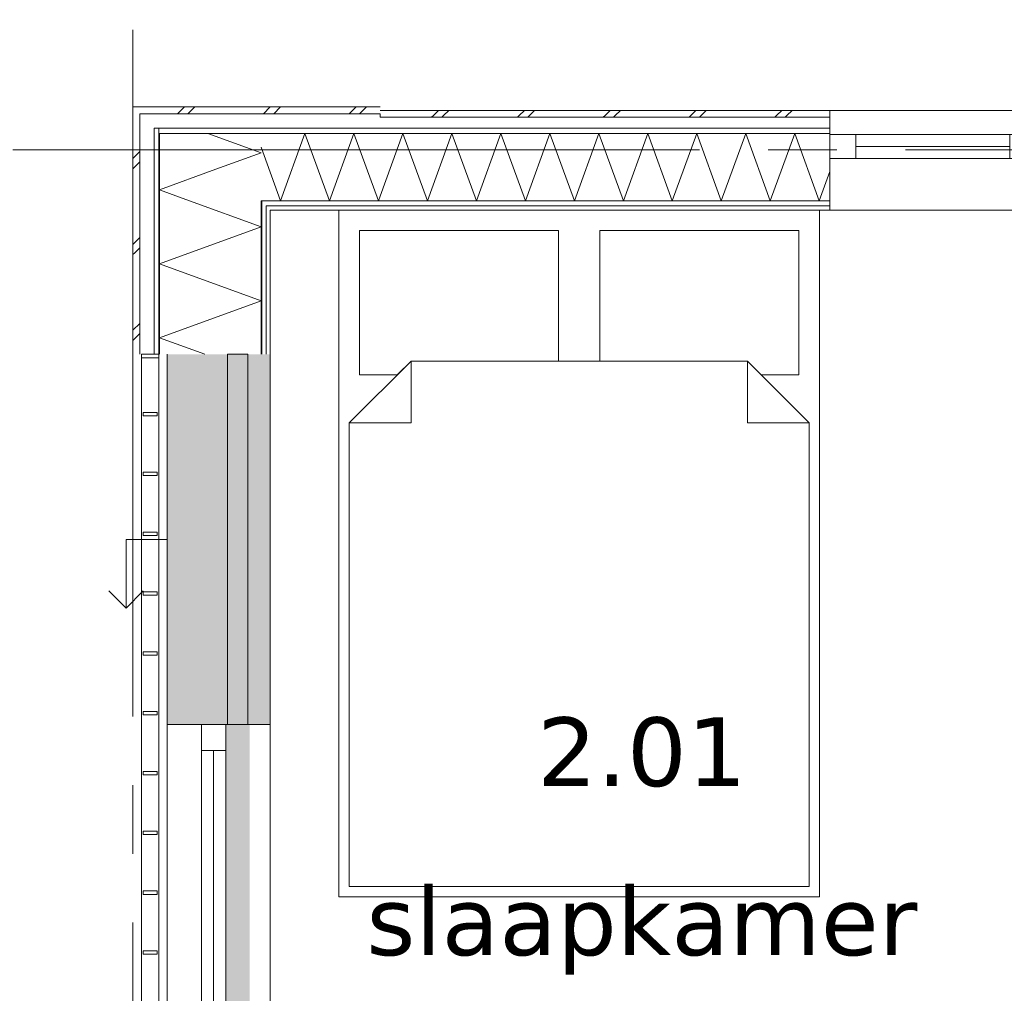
# Model space of a CAD drawing. Header units: millimetres. Extents: x -14925 to 266687, y -3550 to 35834.
# Tile 35 of 244: x -10105 to -7237, y 15544 to 18379. Entities that reach past the tile are written whole.
import ezdxf
from ezdxf.enums import TextEntityAlignment as Align

# ---------------------------------------------------------------- set-up
doc = ezdxf.new("R2010")
doc.units = ezdxf.units.MM
doc.header["$MEASUREMENT"] = 0
doc.linetypes.add('B0204', pattern=[2600, 2000, -200, 200, -200])
for name, color, linetype in [('34 Balustrades', 7, 'Continuous'), ('A Stramien', 7, 'Continuous'), ('New_21 Buitenwanden', 7, 'Continuous'), ('New_21 Buitenwanden 2D arcering', 7, 'Continuous'), ('New_21 Buitenwanden Afdek-arcering', 7, 'Continuous'), ('New_21 Buitenwanden Deuren', 7, 'Continuous'), ('New_21 Buitenwanden Doorsnede-arcering', 7, 'Continuous'), ('New_21 Buitenwanden Laagscheidingslijnen', 7, 'Continuous'), ('New_21 Buitenwanden Ramen', 7, 'Continuous'), ('New_82 Interieur', 7, 'Continuous'), ('New_Z Gebruiksopp', 7, 'Continuous'), ('New_Z Gebruiksopp Zone omranding', 7, 'Continuous'), ('New_Z Gebruiksopp Zone tekst', 7, 'Continuous'), ('Tekst_dim 1_ 100 .DO', 7, 'Continuous')]:
    doc.layers.add(name, color=color, linetype=linetype)
doc.styles.add('GENERATED_STYLE_1', font='verdana.ttf')
doc.styles.add('GENERATED_STYLE_2', font='verdana.ttf')
doc.dimstyles.new('GENERATED_STYLE__1', dxfattribs={"dimtxt": 400, "dimasz": 380, "dimexe": 0.18, "dimexo": 0.0625, "dimgap": 0, "dimtad": 1, "dimdec": 0, "dimzin": 0, "dimdsep": 46, "dimtxsty": 'GENERATED_STYLE_2', "dimblk": 'ARROWHEAD_7', "dimblk1": 'ARROWHEAD_7', "dimblk2": 'ARROWHEAD_7', "dimcen": 0.09, "dimse1": 1, "dimse2": 1, "dimclrd": 9, "dimclre": 9, "dimclrt": 9, "dimadec": 1, "dimazin": 0, "dimtfac": 1, "dimtdec": 4, "dimtmove": 0, "dimatfit": 3, "dimfxl": 1, "dimtolj": 1, "dimtzin": 0, "dimarcsym": 0})
doc.dimstyles.new('GENERATED_STYLE__2', dxfattribs={"dimtxt": 400, "dimasz": 380, "dimexe": 0.18, "dimexo": 0.0625, "dimgap": 0, "dimtad": 1, "dimtih": 1, "dimtoh": 1, "dimdec": 0, "dimzin": 0, "dimdsep": 46, "dimtxsty": 'GENERATED_STYLE_2', "dimblk": 'ARROWHEAD_7', "dimblk1": 'ARROWHEAD_7', "dimblk2": 'ARROWHEAD_7', "dimcen": 0.09, "dimse1": 1, "dimse2": 1, "dimclrd": 9, "dimclre": 9, "dimclrt": 9, "dimadec": 1, "dimazin": 0, "dimtfac": 1, "dimtdec": 4, "dimtmove": 0, "dimatfit": 3, "dimfxl": 1, "dimtolj": 1, "dimtzin": 0, "dimarcsym": 0})
pattern_1 = [(270, (0, 0), (100, 0), [])]
pattern_2 = [(270, (0, 0), (346.41, 0), [0, -200]), (270, (173.2, -100), (346.41, 0), [0, -200])]
pattern_3 = [(180, (0, 0), (0, 100), [])]
pattern_4 = [(180, (0, 0), (0, 346.41), [0, -200]), (180, (-100, -173.2), (0, 346.41), [0, -200])]

# ---------------------------------------------------------------- blocks, each defined once
blk = doc.blocks.new('slaapkamer_2.01_33_3', base_point=(-8292.5, 16480.5))
at = {"layer": 'New_Z Gebruiksopp Zone tekst', "color": 2, "lineweight": 0}
for tag, style, p in [('DUMMY_941', 'GENERATED_STYLE_1', (-8292.5, 16418.4)), ('DUMMY_942', 'GENERATED_STYLE_2', (-8292.5, 15921.2))]:
    blk.add_attdef(tag, text='', height=200, dxfattribs=dict(at, style=style)).set_placement(p, align=Align.TOP_LEFT)
for tag, style, p in [('ROOM_NUMBER', 'GENERATED_STYLE_1', (-8292.5, 16347.7)), ('ROOM_NAME', 'GENERATED_STYLE_2', (-8292.5, 15855.3))]:
    blk.add_attdef(tag, text='', height=200, dxfattribs=dict(at, style=style)).set_placement(p, align=Align.TOP_CENTER)
blk = doc.blocks.new('*X693')
at = {"layer": 'New_21 Buitenwanden Doorsnede-arcering', "color": 7, "linetype": 'Continuous', "lineweight": 0}
for p in [(-9556.5, 18048), (-9533.5, 17943.9)]:
    blk.add_line(p, (-9402, 17991.8), dxfattribs=at)
blk = doc.blocks.new('*X696')
at = {"layer": 'New_21 Buitenwanden Doorsnede-arcering', "color": 7, "linetype": 'Continuous', "lineweight": 0}
for p, q in [((-9775, 17975), (-9755, 17995)), ((-9775, 17945), (-9755, 17965)), ((-9775, 17725), (-9755, 17745)), ((-9775, 17695), (-9770, 17700)), ((-9770, 17700), (-9755, 17715)), ((-9775, 17475), (-9755, 17495)), ((-9775, 17445), (-9755, 17465))]:
    blk.add_line(p, q, dxfattribs=at)
blk = doc.blocks.new('*X697')
at = {"layer": 'New_21 Buitenwanden Doorsnede-arcering', "color": 7, "linetype": 'Continuous', "lineweight": 0}
for q in [(-9533.5, 17943.9), (-9610, 17852)]:
    blk.add_line((-9698, 17884), q, dxfattribs=at)
blk = doc.blocks.new('*X698')
at = {"layer": 'New_21 Buitenwanden Doorsnede-arcering', "color": 7, "linetype": 'Continuous', "lineweight": 0}
for p, q in [((-9610, 17852), (-9402, 17776.3)), ((-9698, 17668.6), (-9402, 17776.3)), ((-9698, 17668.6), (-9402, 17560.8)), ((-9698, 17453.1), (-9402, 17560.8)), ((-9698, 17453.1), (-9565.8, 17405))]:
    blk.add_line(p, q, dxfattribs=at)
blk = doc.blocks.new('Wall_105_3', base_point=(-9375, 17825))
at = {"layer": 'New_21 Buitenwanden Doorsnede-arcering', "linetype": 'Continuous', "lineweight": 0, "true_color": 0x000000}
h = blk.add_hatch(dxfattribs=at)
h.set_pattern_fill('325_Houtachtig_plaatmate_E2', color=18, style=0, pattern_type=2)
h.set_pattern_definition(pattern_1)
h.paths.add_polyline_path([(-9698, 18048), (-9698, 18063), (-9713, 18063), (-9713, 18048)])
h = blk.add_hatch(dxfattribs=at)
h.set_pattern_fill('325_Houtachtig_plaatmate_E2', color=18, style=0, pattern_type=2)
h.set_pattern_definition(pattern_1)
h.paths.add_polyline_path([(-9713, 18048), (-9713, 17405), (-9698, 17405), (-9698, 18048)])
h = blk.add_hatch(dxfattribs=at)
h.set_pattern_fill('325_Houtachtig_plaatmate_E2', color=18, style=0, pattern_type=2)
h.set_pattern_definition(pattern_1)
h.paths.add_polyline_path([(-9402, 17845.2), (-9391, 17837), (-9387, 17837), (-9387, 17852), (-9402, 17852)])
h = blk.add_hatch(dxfattribs=at)
h.set_pattern_fill('325_Houtachtig_plaatmate_E2', color=18, style=0, pattern_type=2)
h.set_pattern_definition(pattern_1)
h.paths.add_polyline_path([(-9391, 17837), (-9402, 17845.2), (-9402, 17837)])
h = blk.add_hatch(dxfattribs=at)
h.set_pattern_fill('325_Houtachtig_plaatmate_E2', color=18, style=0, pattern_type=2)
h.set_pattern_definition(pattern_1)
h.paths.add_polyline_path([(-9402, 17837), (-9402, 17405), (-9387, 17405), (-9387, 17834), (-9391, 17837)])
h = blk.add_hatch(dxfattribs=at)
h.set_pattern_fill('325_Houtachtig_plaatmate_E2', color=18, style=0, pattern_type=2)
h.set_pattern_definition(pattern_1)
h.paths.add_polyline_path([(-9387, 17837), (-9391, 17837), (-9387, 17834)])
h = blk.add_hatch(dxfattribs=at)
h.set_pattern_fill('720_Gips_0003', color=18, style=0, pattern_type=2)
h.set_pattern_definition(pattern_2)
h.paths.add_polyline_path([(-9387, 17837), (-9387, 17834), (-9375, 17825), (-9375, 17837)])
h = blk.add_hatch(dxfattribs=at)
h.set_pattern_fill('720_Gips_0003', color=18, style=0, pattern_type=2)
h.set_pattern_definition(pattern_2)
h.paths.add_polyline_path([(-9375, 17825), (-9387, 17834), (-9387, 17825)])
h = blk.add_hatch(dxfattribs=at)
h.set_pattern_fill('720_Gips_0003', color=18, style=0, pattern_type=2)
h.set_pattern_definition(pattern_2)
h.paths.add_polyline_path([(-9387, 17825), (-9387, 17405), (-9375, 17405), (-9375, 17825)])
at = {"layer": 'New_21 Buitenwanden', "color": 9, "linetype": 'Continuous', "lineweight": 0, "flags": 128}
for points in [[(-9775, 18125), (-9755, 18125)], [(-9775, 18125), (-9775, 17405)], [(-9375, 17405), (-9375, 17825)]]:
    blk.add_lwpolyline(points, dxfattribs=at)
at = {"layer": 'New_21 Buitenwanden Laagscheidingslijnen', "color": 9, "linetype": 'Continuous', "lineweight": 0}
for p, q in [((-9748.3, 18105), (-9755, 18105)), ((-9755, 18105), (-9755, 18063)), ((-9713, 18105), (-9748.3, 18105)), ((-9755, 18063), (-9755, 17405)), ((-9698, 18063), (-9713, 18063)), ((-9713, 18063), (-9713, 18048)), ((-9713, 18048), (-9713, 17405)), ((-9672.3, 18048), (-9698, 18048)), ((-9698, 18048), (-9698, 17852)), ((-9402, 18048), (-9672.3, 18048)), ((-9698, 17852), (-9698, 17405)), ((-9387, 17852), (-9402, 17852)), ((-9402, 17845.2), (-9402, 17852)), ((-9402, 17845.2), (-9402, 17837)), ((-9402, 17837), (-9402, 17405)), ((-9375, 17837), (-9387, 17837)), ((-9387, 17834), (-9387, 17837)), ((-9387, 17834), (-9387, 17825)), ((-9387, 17825), (-9387, 17405))]:
    blk.add_line(p, q, dxfattribs=at)
at = {"layer": 'New_21 Buitenwanden', "color": 1, "lineweight": 0}
for name in ['*X693', '*X696', '*X697', '*X698']:
    blk.add_blockref(name, (0, 0), dxfattribs=at)
blk = doc.blocks.new('Rnx horizontaal 26[13]_3')
at = {"layer": 'New_21 Buitenwanden Ramen', "color": 7, "linetype": 'Continuous', "lineweight": 0}
for p, q in [((-9675, 14095), (-9675, 16327)), ((-9675, 16327), (-9655, 16327)), ((-9655, 16327), (-9613, 16327)), ((-9613, 16327), (-9598, 16327)), ((-9598, 16327), (-9575, 16327)), ((-9575, 16251), (-9575, 16327)), ((-9575, 16327), (-9505, 16327)), ((-9575, 16327), (-9505, 16327)), ((-9505, 16327), (-9505, 16251)), ((-9505, 16327), (-9402, 16327)), ((-9505, 16327), (-9402, 16327)), ((-9402, 16327), (-9387, 16327)), ((-9402, 16327), (-9387, 16327)), ((-9387, 16327), (-9375, 16327)), ((-9387, 16327), (-9375, 16327)), ((-9375, 16327), (-9375, 16339)), ((-9375, 16327), (-9375, 16339)), ((-9375, 14095), (-9375, 16327)), ((-9505, 16251), (-9575, 16251)), ((-9575, 15249), (-9575, 16251)), ((-9540, 15249), (-9540, 16251)), ((-9505, 16251), (-9505, 15249)), ((-9575, 15211), (-9575, 15249)), ((-9575, 15249), (-9505, 15249)), ((-9505, 15249), (-9505, 15211)), ((-9575, 15173), (-9575, 15211)), ((-9505, 15211), (-9505, 15173)), ((-9505, 15173), (-9575, 15173)), ((-9575, 14171), (-9575, 15173)), ((-9540, 14171), (-9540, 15173)), ((-9505, 15173), (-9505, 14171)), ((-9575, 14095), (-9575, 14171)), ((-9575, 14171), (-9505, 14171)), ((-9505, 14171), (-9505, 14095)), ((-9675, 14095), (-9655, 14095)), ((-9655, 14095), (-9613, 14095)), ((-9613, 14095), (-9598, 14095)), ((-9598, 14095), (-9575, 14095)), ((-9575, 14095), (-9505, 14095)), ((-9575, 14095), (-9505, 14095)), ((-9505, 14095), (-9402, 14095)), ((-9505, 14095), (-9402, 14095)), ((-9402, 14095), (-9387, 14095)), ((-9402, 14095), (-9387, 14095)), ((-9387, 14095), (-9375, 14095)), ((-9387, 14095), (-9375, 14095)), ((-9375, 14095), (-9375, 14083)), ((-9375, 14095), (-9375, 14083))]:
    blk.add_line(p, q, dxfattribs=at)
blk = doc.blocks.new('DS1 in wand 26[57]_3')
at = {"layer": 'New_21 Buitenwanden Deuren', "color": 7, "linetype": 'Continuous', "lineweight": 0}
for p, q in [((-9675, 17405), (-9675, 16327)), ((-9500, 17405), (-9500, 16327)), ((-9440, 17405), (-9500, 17405)), ((-9440, 16327), (-9440, 17405)), ((-9375, 17405), (-9375, 16327)), ((-9675, 16866), (-9795, 16866)), ((-9795, 16866), (-9795, 16666)), ((-9795, 16666), (-9845, 16716)), ((-9795, 16666), (-9745, 16716)), ((-9675, 16327), (-9655, 16327)), ((-9655, 16327), (-9613, 16327)), ((-9613, 16327), (-9598, 16327)), ((-9598, 16327), (-9505, 16327)), ((-9500, 16327), (-9440, 16327)), ((-9435, 16327), (-9402, 16327)), ((-9435, 16327), (-9402, 16327)), ((-9402, 16327), (-9387, 16327)), ((-9402, 16327), (-9387, 16327)), ((-9387, 16327), (-9375, 16327)), ((-9387, 16327), (-9375, 16327)), ((-9375, 16327), (-9375, 16251)), ((-9375, 16327), (-9375, 16251))]:
    blk.add_line(p, q, dxfattribs=at)
blk = doc.blocks.new('Wall_245_3', base_point=(-9375, 17405))
at = {"layer": 'New_21 Buitenwanden 2D arcering', "linetype": 'Continuous', "lineweight": 0, "true_color": 0xffffff}
blk.add_hatch(color=7, dxfattribs=at).paths.add_polyline_path([(-9505, 16327), (-9505, 15244), (-9435, 15244), (-9435, 16327)])
at = {"layer": 'New_21 Buitenwanden Afdek-arcering', "linetype": 'Continuous', "lineweight": 0, "true_color": 0xffffff}
blk.add_hatch(color=7, dxfattribs=at).paths.add_polyline_path([(-9675, 16327), (-9375, 16327), (-9375, 17405), (-9675, 17405)])
at = {"layer": 'New_21 Buitenwanden', "color": 9, "linetype": 'Continuous', "lineweight": 0}
for p, q in [((-9675, 14095), (-9655, 14095)), ((-9655, 14095), (-9613, 14095)), ((-9613, 14095), (-9598, 14095)), ((-9598, 14095), (-9575, 14095)), ((-9575, 14095), (-9505, 14095)), ((-9505, 14095), (-9402, 14095)), ((-9402, 14095), (-9387, 14095)), ((-9387, 14095), (-9375, 14095)), ((-9375, 14095), (-9375, 14083))]:
    blk.add_line(p, q, dxfattribs=at)
at = {"layer": 'New_21 Buitenwanden Deuren', "color": 7, "linetype": 'Continuous', "lineweight": 0}
blk.add_blockref('DS1 in wand 26[57]_3', (0, 0), dxfattribs=at)
at = {"layer": 'New_21 Buitenwanden Ramen', "color": 7, "linetype": 'Continuous', "lineweight": 0}
blk.add_blockref('Rnx horizontaal 26[13]_3', (0, 0), dxfattribs=at)
blk = doc.blocks.new('*X1443')
at = {"layer": 'New_21 Buitenwanden Doorsnede-arcering', "color": 7, "linetype": 'Continuous', "lineweight": 0}
for p, q in [((-8905, 18095), (-8900, 18100)), ((-8900, 18100), (-8885, 18115)), ((-8875, 18095), (-8870, 18100)), ((-8870, 18100), (-8855, 18115)), ((-8655, 18095), (-8650, 18100)), ((-8650, 18100), (-8635, 18115)), ((-8625, 18095), (-8620, 18100)), ((-8620, 18100), (-8605, 18115)), ((-8405, 18095), (-8400, 18100)), ((-8400, 18100), (-8385, 18115)), ((-8375, 18095), (-8370, 18100)), ((-8370, 18100), (-8355, 18115)), ((-8155, 18095), (-8150, 18100)), ((-8150, 18100), (-8135, 18115)), ((-8125, 18095), (-8120, 18100)), ((-8120, 18100), (-8105, 18115)), ((-7905, 18095), (-7900, 18100)), ((-7900, 18100), (-7885, 18115)), ((-7875, 18095), (-7870, 18100)), ((-7870, 18100), (-7855, 18115))]:
    blk.add_line(p, q, dxfattribs=at)
blk = doc.blocks.new('*X1449')
at = {"layer": 'New_21 Buitenwanden Doorsnede-arcering', "color": 7, "linetype": 'Continuous', "lineweight": 0}
for p, q in [((-8988.6, 18048), (-9055, 17865.6)), ((-8988.6, 18048), (-8917.3, 17852)), ((-8845.9, 18048), (-8917.3, 17852)), ((-8845.9, 18048), (-8774.6, 17852)), ((-8703.3, 18048), (-8774.6, 17852)), ((-8703.3, 18048), (-8631.9, 17852)), ((-8560.6, 18048), (-8631.9, 17852)), ((-8560.6, 18048), (-8489.2, 17852)), ((-8417.9, 18048), (-8489.2, 17852)), ((-8417.9, 18048), (-8346.6, 17852)), ((-8275.2, 18048), (-8346.6, 17852)), ((-8275.2, 18048), (-8203.9, 17852)), ((-8132.6, 18048), (-8203.9, 17852)), ((-8132.6, 18048), (-8061.2, 17852)), ((-7989.9, 18048), (-8061.2, 17852)), ((-7989.9, 18048), (-7918.5, 17852)), ((-7847.2, 18048), (-7918.5, 17852)), ((-7847.2, 18048), (-7775.9, 17852)), ((-7745, 17936.8), (-7775.9, 17852))]:
    blk.add_line(p, q, dxfattribs=at)
blk = doc.blocks.new('Rnx horizontaal 26[14]_3')
at = {"layer": 'New_21 Buitenwanden Ramen', "color": 7, "linetype": 'Continuous', "lineweight": 0}
for p, q in [((-7145, 18115), (-7745, 18115)), ((-7745, 18115), (-7745, 18095)), ((-7145, 18115), (-7145, 18095)), ((-7745, 18095), (-7745, 18063)), ((-7145, 18095), (-7145, 18063)), ((-7745, 18063), (-7745, 18048)), ((-7745, 18048), (-7745, 18045)), ((-7669, 18045), (-7745, 18045)), ((-7745, 18045), (-7745, 17975)), ((-7745, 18045), (-7745, 17975)), ((-7669, 17975), (-7669, 18045)), ((-7221, 18045), (-7669, 18045)), ((-7145, 18045), (-7221, 18045)), ((-7221, 18045), (-7221, 17975)), ((-7145, 18063), (-7145, 18048)), ((-7145, 18048), (-7145, 18045)), ((-7145, 18045), (-7145, 17975)), ((-7145, 18045), (-7145, 17975)), ((-7221, 18010), (-7669, 18010)), ((-7745, 17975), (-7669, 17975)), ((-7745, 17975), (-7745, 17852)), ((-7745, 17975), (-7745, 17852)), ((-7669, 17975), (-7221, 17975)), ((-7221, 17975), (-7145, 17975)), ((-7145, 17975), (-7145, 17852)), ((-7145, 17975), (-7145, 17852)), ((-7745, 17852), (-7745, 17837)), ((-7745, 17852), (-7745, 17837)), ((-7145, 17852), (-7145, 17837)), ((-7145, 17852), (-7145, 17837)), ((-7745, 17825), (-7757, 17825)), ((-7745, 17825), (-7757, 17825)), ((-7745, 17837), (-7745, 17825)), ((-7745, 17837), (-7745, 17825)), ((-7145, 17825), (-7745, 17825)), ((-7145, 17837), (-7145, 17825)), ((-7145, 17837), (-7145, 17825)), ((-7145, 17825), (-7133, 17825)), ((-7145, 17825), (-7133, 17825))]:
    blk.add_line(p, q, dxfattribs=at)
blk = doc.blocks.new('Wall_248_3', base_point=(-3245, 17825))
at = {"layer": 'New_21 Buitenwanden Doorsnede-arcering', "linetype": 'Continuous', "lineweight": 0, "true_color": 0x000000}
h = blk.add_hatch(dxfattribs=at)
h.set_pattern_fill('325_Houtachtig_plaatmate_E2', color=18, style=0, pattern_type=2)
h.set_pattern_definition(pattern_3)
h.paths.add_polyline_path([(-9055, 18063), (-9055, 18048), (-7745, 18048), (-7745, 18063)])
h = blk.add_hatch(dxfattribs=at)
h.set_pattern_fill('325_Houtachtig_plaatmate_E2', color=18, style=0, pattern_type=2)
h.set_pattern_definition(pattern_3)
h.paths.add_polyline_path([(-9055, 17852), (-9055, 17837), (-7745, 17837), (-7745, 17852)])
h = blk.add_hatch(dxfattribs=at)
h.set_pattern_fill('720_Gips_0003', color=18, style=0, pattern_type=2)
h.set_pattern_definition(pattern_4)
h.paths.add_polyline_path([(-9055, 17837), (-9055, 17825), (-7745, 17825), (-7745, 17837)])
at = {"layer": 'New_21 Buitenwanden', "color": 9, "linetype": 'Continuous', "lineweight": 0}
for p, q in [((-7745, 18115), (-7745, 18095)), ((-7745, 18095), (-7745, 18063)), ((-7745, 18063), (-7745, 18048)), ((-7745, 18048), (-7745, 18045)), ((-7745, 18045), (-7745, 17975)), ((-7745, 17975), (-7745, 17852)), ((-7745, 17852), (-7745, 17837)), ((-7745, 17825), (-7757, 17825)), ((-7745, 17837), (-7745, 17825))]:
    blk.add_line(p, q, dxfattribs=at)
at = {"layer": 'New_21 Buitenwanden', "color": 9, "linetype": 'Continuous', "lineweight": 0, "flags": 128}
for points in [[(-7745, 18115), (-9055, 18115)], [(-9055, 18105), (-9055, 18095)], [(-9055, 17825), (-7745, 17825)]]:
    blk.add_lwpolyline(points, dxfattribs=at)
at = {"layer": 'New_21 Buitenwanden Laagscheidingslijnen', "color": 9, "linetype": 'Continuous', "lineweight": 0}
for p, q in [((-7745, 18095), (-9055, 18095)), ((-7745, 18063), (-9055, 18063)), ((-7745, 18048), (-9055, 18048)), ((-7745, 17852), (-9055, 17852)), ((-7745, 17837), (-9055, 17837))]:
    blk.add_line(p, q, dxfattribs=at)
at = {"layer": 'New_21 Buitenwanden', "color": 1, "lineweight": 0}
for name in ['*X1443', '*X1449']:
    blk.add_blockref(name, (0, 0), dxfattribs=at)
at = {"layer": 'New_21 Buitenwanden Ramen', "color": 7, "linetype": 'Continuous', "lineweight": 0}
blk.add_blockref('Rnx horizontaal 26[14]_3', (0, 0), dxfattribs=at)
blk = doc.blocks.new('*X1454')
at = {"layer": 'New_21 Buitenwanden Doorsnede-arcering', "color": 7, "linetype": 'Continuous', "lineweight": 0}
for p, q in [((-9645, 18105), (-9625, 18125)), ((-9615, 18105), (-9595, 18125)), ((-9395, 18105), (-9375, 18125)), ((-9365, 18105), (-9345, 18125)), ((-9145, 18105), (-9125, 18125)), ((-9115, 18105), (-9095, 18125))]:
    blk.add_line(p, q, dxfattribs=at)
blk = doc.blocks.new('*X1455')
at = {"layer": 'New_21 Buitenwanden Doorsnede-arcering', "color": 7, "linetype": 'Continuous', "lineweight": 0}
for p, q in [((-9274, 18048), (-9345.3, 17852)), ((-9274, 18048), (-9202.6, 17852)), ((-9131.3, 18048), (-9202.6, 17852)), ((-9131.3, 18048), (-9059.9, 17852)), ((-9402, 18007.8), (-9345.3, 17852)), ((-9055, 17865.6), (-9059.9, 17852))]:
    blk.add_line(p, q, dxfattribs=at)
blk = doc.blocks.new('Wall_249_3', base_point=(-9055, 17825))
at = {"layer": 'New_21 Buitenwanden Doorsnede-arcering', "linetype": 'Continuous', "lineweight": 0, "true_color": 0x000000}
h = blk.add_hatch(dxfattribs=at)
h.set_pattern_fill('325_Houtachtig_plaatmate_E2', color=18, style=0, pattern_type=2)
h.set_pattern_definition(pattern_3)
h.paths.add_polyline_path([(-9672.3, 18048), (-9692.3, 18063), (-9698, 18063), (-9698, 18048)])
h = blk.add_hatch(dxfattribs=at)
h.set_pattern_fill('325_Houtachtig_plaatmate_E2', color=18, style=0, pattern_type=2)
h.set_pattern_definition(pattern_3)
h.paths.add_polyline_path([(-9055, 18063), (-9692.3, 18063), (-9672.3, 18048), (-9055, 18048)])
h = blk.add_hatch(dxfattribs=at)
h.set_pattern_fill('325_Houtachtig_plaatmate_E2', color=18, style=0, pattern_type=2)
h.set_pattern_definition(pattern_3)
h.paths.add_polyline_path([(-9387, 17837), (-9055, 17837), (-9055, 17852), (-9387, 17852)])
h = blk.add_hatch(dxfattribs=at)
h.set_pattern_fill('720_Gips_0003', color=18, style=0, pattern_type=2)
h.set_pattern_definition(pattern_4)
h.paths.add_polyline_path([(-9375, 17825), (-9055, 17825), (-9055, 17837), (-9375, 17837)])
at = {"layer": 'New_21 Buitenwanden', "color": 9, "linetype": 'Continuous', "lineweight": 0, "flags": 128}
for points in [[(-9055, 18125), (-9755, 18125)], [(-9375, 17825), (-9055, 17825)]]:
    blk.add_lwpolyline(points, dxfattribs=at)
at = {"layer": 'New_21 Buitenwanden Laagscheidingslijnen', "color": 9, "linetype": 'Continuous', "lineweight": 0}
for p, q in [((-9748.3, 18105), (-9755, 18105)), ((-9713, 18105), (-9748.3, 18105)), ((-9055, 18105), (-9713, 18105)), ((-9698, 18063), (-9713, 18063)), ((-9692.3, 18063), (-9698, 18063)), ((-9672.3, 18048), (-9698, 18048)), ((-9055, 18063), (-9692.3, 18063)), ((-9402, 18048), (-9672.3, 18048)), ((-9055, 18048), (-9402, 18048)), ((-9387, 17852), (-9402, 17852)), ((-9055, 17852), (-9387, 17852)), ((-9375, 17837), (-9387, 17837)), ((-9055, 17837), (-9375, 17837))]:
    blk.add_line(p, q, dxfattribs=at)
at = {"layer": 'New_21 Buitenwanden', "color": 1, "lineweight": 0}
for name in ['*X1454', '*X1455']:
    blk.add_blockref(name, (0, 0), dxfattribs=at)
blk = doc.blocks.new('Railing_17_3')
at = {"layer": '34 Balustrades', "color": 9, "linetype": 'Continuous', "lineweight": 0, "flags": 128}
for points in [[(-9700, 17405), (-9750, 17405), (-9750, 14095), (-9700, 14095)], [(-9700, 17405), (-9750, 17405), (-9750, 14095), (-9700, 14095)], [(-9700, 17405), (-9750, 17405), (-9750, 17395), (-9700, 17395)], [(-9700, 14105), (-9750, 14105), (-9750, 14095), (-9700, 14095)]]:
    blk.add_lwpolyline(points, close=True, dxfattribs=at)
at = {"layer": '34 Balustrades', "color": 7, "linetype": 'Continuous', "lineweight": 0, "flags": 128}
for points in [[(-9705, 17235.8), (-9745, 17235.8), (-9745, 17225.8), (-9705, 17225.8)], [(-9705, 17061.6), (-9745, 17061.6), (-9745, 17051.6), (-9705, 17051.6)], [(-9705, 16887.4), (-9745, 16887.4), (-9745, 16877.4), (-9705, 16877.4)], [(-9705, 16713.2), (-9745, 16713.2), (-9745, 16703.2), (-9705, 16703.2)], [(-9705, 16538.9), (-9745, 16538.9), (-9745, 16528.9), (-9705, 16528.9)], [(-9705, 16364.7), (-9745, 16364.7), (-9745, 16354.7), (-9705, 16354.7)], [(-9705, 16190.5), (-9745, 16190.5), (-9745, 16180.5), (-9705, 16180.5)], [(-9705, 16016.3), (-9745, 16016.3), (-9745, 16006.3), (-9705, 16006.3)], [(-9705, 15842.1), (-9745, 15842.1), (-9745, 15832.1), (-9705, 15832.1)], [(-9705, 15667.9), (-9745, 15667.9), (-9745, 15657.9), (-9705, 15657.9)], [(-9705, 15493.7), (-9745, 15493.7), (-9745, 15483.7), (-9705, 15483.7)], [(-9705, 15319.5), (-9745, 15319.5), (-9745, 15309.5), (-9705, 15309.5)], [(-9705, 15145.3), (-9745, 15145.3), (-9745, 15135.3), (-9705, 15135.3)], [(-9705, 14971.1), (-9745, 14971.1), (-9745, 14961.1), (-9705, 14961.1)], [(-9705, 14796.8), (-9745, 14796.8), (-9745, 14786.8), (-9705, 14786.8)], [(-9705, 14622.6), (-9745, 14622.6), (-9745, 14612.6), (-9705, 14612.6)], [(-9705, 14448.4), (-9745, 14448.4), (-9745, 14438.4), (-9705, 14438.4)], [(-9705, 14274.2), (-9745, 14274.2), (-9745, 14264.2), (-9705, 14264.2)]]:
    blk.add_lwpolyline(points, close=True, dxfattribs=at)
blk = doc.blocks.new('Bed dubbel 02 26[57]_3', base_point=(-7805, 15855))
at = {"layer": 'New_82 Interieur', "color": 7, "linetype": 'Continuous', "lineweight": 0}
for p, q in [((-8965, 17385), (-8965, 17205)), ((-7985, 17385), (-7985, 17205)), ((-9145, 17205), (-8965, 17205)), ((-7805, 17205), (-7985, 17205))]:
    blk.add_line(p, q, dxfattribs=at)
at = {"layer": 'New_82 Interieur', "color": 7, "linetype": 'Continuous', "lineweight": 0, "flags": 128}
for points in [[(-7775, 15825), (-9175, 15825), (-9175, 17825), (-7775, 17825)], [(-8535, 17385), (-8965, 17385), (-9005, 17345), (-9115, 17345), (-9115, 17765), (-8535, 17765)], [(-8415, 17385), (-7985, 17385), (-7945, 17345), (-7835, 17345), (-7835, 17765), (-8415, 17765)], [(-7805, 15855), (-9145, 15855), (-9145, 17205), (-8965, 17385), (-7985, 17385), (-7805, 17205)]]:
    blk.add_lwpolyline(points, close=True, dxfattribs=at)
blk = doc.blocks.new('Standard grid marker_2')
at = {"layer": 'A Stramien', "color": 7, "linetype": 'B0204', "lineweight": 0}
blk.add_line((1000, 0), (24500, 0), dxfattribs=at)
at = {"layer": 'A Stramien', "color": 9, "lineweight": 0, "style": 'GENERATED_STYLE_2'}
blk.add_attdef('AC_MarkerText_1', text='', height=400, rotation=90, dxfattribs=at).set_placement((-948.6, -142.5), align=Align.TOP_CENTER)
blk = doc.blocks.new('Standard grid marker_3')
at = {"layer": 'A Stramien', "color": 7, "linetype": 'B0204', "lineweight": 0}
blk.add_line((1000, 0), (46550, 0), dxfattribs=at)
at = {"layer": 'A Stramien', "color": 9, "lineweight": 0, "style": 'GENERATED_STYLE_2'}
for tag, p in [('AC_MarkerText_1_0', (-600, 206.1)), ('AC_MarkerText_1_1', (48150, 206.1))]:
    blk.add_attdef(tag, text='', height=400, dxfattribs=at).set_placement(p, align=Align.TOP_CENTER)
blk = doc.blocks.new('*D1755')
at = {"layer": 'Tekst_dim 1_ 100 .DO', "color": 9, "linetype": 'Continuous', "lineweight": 0}
for p, q in [((-9775, 19125), (-9775, 19875)), ((-2525, 19125), (-2525, 19875)), ((-9975, 19500), (-9675, 19500)), ((-9675, 19500), (-2425, 19500))]:
    blk.add_line(p, q, dxfattribs=at)
for centre in [(-9775, 19500), (-2525, 19500)]:
    blk.add_circle(centre, 100, dxfattribs=at)
at = {"layer": 'Tekst_dim 1_ 100 .DO', "color": 9, "lineweight": 0, "insert": (-6947.3, 19580), "char_height": 400, "attachment_point": 7, "style": 'GENERATED_STYLE_2'}
blk.add_mtext('\\A1;{\\pql;\\fVerdana|b0|i0|c0|p0;\\W1.000000;7.250}', dxfattribs=at)
blk = doc.blocks.new('ARROWHEAD_7')
at = {"color": 0, "linetype": 'Continuous', "lineweight": 0}
for p, q in [((0, -0.25), (0, 0.25)), ((0, 0), (-1, 0)), ((-0.25, 0), (0.25, 0))]:
    blk.add_line(p, q, dxfattribs=at)
blk.add_circle((0, 0), 0.25, dxfattribs=at)
blk = doc.blocks.new('*D1756')
at = {"layer": 'Tekst_dim 1_ 100 .DO', "color": 9, "linetype": 'Continuous', "lineweight": 0}
for p, q in [((-125, 19125), (-125, 19875)), ((-9675, 19500), (-2425, 19500)), ((-2425, 19500), (-25, 19500))]:
    blk.add_line(p, q, dxfattribs=at)
blk.add_circle((-125, 19500), 100, dxfattribs=at)
at = {"layer": 'Tekst_dim 1_ 100 .DO', "color": 9, "lineweight": 0, "insert": (-2122.3, 19580), "char_height": 400, "attachment_point": 7, "style": 'GENERATED_STYLE_2'}
blk.add_mtext('\\A1;{\\pql;\\fVerdana|b0|i0|c0|p0;\\W1.000000;2.400}', dxfattribs=at)
blk = doc.blocks.new('*D1765')
at = {"layer": 'Tekst_dim 1_ 100 .DO', "color": 9, "linetype": 'Continuous', "lineweight": 0}
for p, q in [((-9775, 20625), (-9775, 21375)), ((27775, 20625), (27775, 21375)), ((-9975, 21000), (-9675, 21000)), ((-9675, 21000), (27675, 21000)), ((27675, 21000), (27975, 21000))]:
    blk.add_line(p, q, dxfattribs=at)
for centre in [(-9775, 21000), (27775, 21000)]:
    blk.add_circle(centre, 100, dxfattribs=at)
at = {"layer": 'Tekst_dim 1_ 100 .DO', "color": 9, "lineweight": 0, "insert": (8028.3, 21080), "char_height": 400, "attachment_point": 7, "style": 'GENERATED_STYLE_2'}
blk.add_mtext('\\A1;{\\pql;\\fVerdana|b0|i0|c0|p0;\\W1.000000;37.550}', dxfattribs=at)
blk = doc.blocks.new('*D1766')
at = {"layer": 'Tekst_dim 1_ 100 .DO', "color": 9, "linetype": 'Continuous', "lineweight": 0}
for p, q in [((-12775, 18025), (-12775, 18325)), ((-12400, 18125), (-13150, 18125)), ((-12775, -25), (-12775, 18025)), ((-12775, -325), (-12775, -25)), ((-12400, -125), (-13150, -125))]:
    blk.add_line(p, q, dxfattribs=at)
for centre in [(-12775, 18125), (-12775, -125)]:
    blk.add_circle(centre, 100, dxfattribs=at)
at = {"layer": 'Tekst_dim 1_ 100 .DO', "color": 9, "lineweight": 0, "insert": (-12855, 8028.3), "char_height": 400, "attachment_point": 7, "rotation": 90, "style": 'GENERATED_STYLE_2'}
blk.add_mtext('\\A1;{\\pql;\\fVerdana|b0|i0|c0|p0;\\W1.000000;18.250}', dxfattribs=at)
blk = doc.blocks.new('*D1772')
at = {"layer": 'Tekst_dim 1_ 100 .DO', "color": 9, "linetype": 'Continuous', "lineweight": 0}
for p, q in [((-11275, 18025), (-11275, 18325)), ((-10900, 18125), (-11650, 18125)), ((-11275, 18000), (-11275, 18125)), ((-11275, 13600), (-11275, 18100)), ((-10900, 18000), (-11650, 18000))]:
    blk.add_line(p, q, dxfattribs=at)
for centre in [(-11275, 18125), (-11275, 18000)]:
    blk.add_circle(centre, 100, dxfattribs=at)
at = {"layer": 'Tekst_dim 1_ 100 .DO', "color": 9, "lineweight": 0, "insert": (-11355, 18225), "char_height": 400, "attachment_point": 7, "rotation": 90, "style": 'GENERATED_STYLE_2'}
blk.add_mtext('\\A1;{\\pql;\\fVerdana|b0|i0|c0|p0;\\W1.000000;125}', dxfattribs=at)

msp = doc.modelspace()

# ---------------------------------------------------------------- linework, layer by layer
at = {"layer": 'New_Z Gebruiksopp Zone omranding', "color": 254, "linetype": 'Continuous', "lineweight": 0, "true_color": 0xe4e3c5, "flags": 128}
msp.add_lwpolyline([(-7110, 17825), (-9375, 17825), (-9375, 13675), (-8106, 13675), (-8106, 14654), (-7110, 14654)], close=True, dxfattribs=at)

# ---------------------------------------------------------------- block references
at = {"layer": '34 Balustrades', "color": 9, "linetype": 'Continuous', "lineweight": 0}
msp.add_blockref('Railing_17_3', (0, 0), dxfattribs=at)
at = {"layer": 'A Stramien', "color": 1, "linetype": 'Continuous', "lineweight": 0, "zscale": 1000, "rotation": 270}
msp.add_blockref('Standard grid marker_2', (-9775, 21950), dxfattribs=at)
at = {"layer": 'A Stramien', "color": 1, "linetype": 'Continuous', "lineweight": 0, "zscale": 1000}
msp.add_blockref('Standard grid marker_3', (-13725, 18000), dxfattribs=at)
at = {"layer": 'New_21 Buitenwanden', "color": 1, "lineweight": 0}
for name, p in [('Wall_105_3', (-9375, 17825)), ('Wall_249_3', (-9055, 17825)), ('Wall_248_3', (-3245, 17825)), ('Wall_245_3', (-9375, 17405))]:
    msp.add_blockref(name, p, dxfattribs=at)
at = {"layer": 'New_82 Interieur', "color": 7, "linetype": 'Continuous', "lineweight": 0}
msp.add_blockref('Bed dubbel 02 26[57]_3', (-7805, 15855), dxfattribs=at)
at = {"layer": 'New_Z Gebruiksopp', "color": 2, "linetype": 'Continuous', "lineweight": 0}
msp.add_blockref('slaapkamer_2.01_33_3', (-8292.5, 16480.5), dxfattribs=at).add_auto_attribs({'ROOM_NAME': 'slaapkamer', 'ROOM_NUMBER': '2.01'})

# ---------------------------------------------------------------- dimensions: what is measured, and where the dimension line sits
at = {"layer": 'Tekst_dim 1_ 100 .DO', "color": 9, "linetype": 'Continuous', "lineweight": 0}
for base, p1, p2, picture, middle in [((27775, 21000), (-9775, 18125), (27775, 18125), '*D1765', (8850.6, 21280)), ((-2525, 19500), (-9775, 18125), (-2525, 18125), '*D1755', (-6277.2, 19780)), ((-125, 19500), (-2525, 18125), (-125, 18000), '*D1756', (-1452.2, 19780))]:
    dim = msp.add_linear_dim(base=base, p1=p1, p2=p2, dimstyle='GENERATED_STYLE__2', dxfattribs=at)
    dim.commit()
    dim.dimension.update_dxf_attribs({"geometry": picture, "text_midpoint": middle, "dimtype": 160})
for base, p1, picture, middle in [((-11275, 18125), (-10338, 18000), '*D1772', (-11555, 18681.6)), ((-12775, 18125), (-9775, -125), '*D1766', (-13055, 8850.6))]:
    dim = msp.add_linear_dim(base=base, p1=p1, p2=(-9775, 18125), angle=90, dimstyle='GENERATED_STYLE__1', dxfattribs=at)
    dim.commit()
    dim.dimension.update_dxf_attribs({"geometry": picture, "text_midpoint": middle, "dimtype": 160, "text_rotation": 90})

doc.saveas('drawing.dxf')
